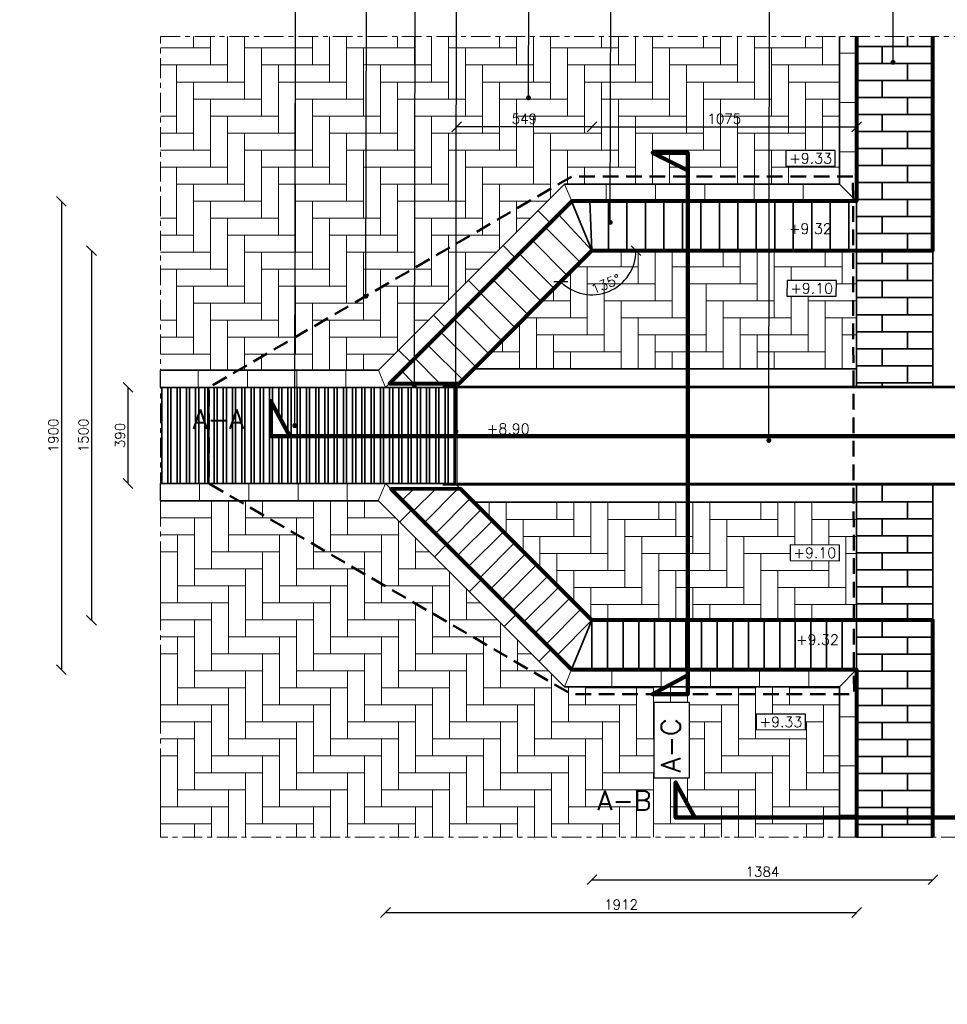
# Model space of a CAD drawing. Header units: metres. Extents: x 153805 to 212562, y 1698 to 57427.
# Tile 15 of 24: x 200886 to 204652, y 9717 to 13711. Entities that reach past the tile are written whole.
import ezdxf
from ezdxf import colors
from ezdxf.entities.mleader import LeaderData, LeaderLine
from ezdxf.enums import TextEntityAlignment as Align
from ezdxf.math import Vec2, Vec3

# ---------------------------------------------------------------- set-up
doc = ezdxf.new("R2010")
doc.units = ezdxf.units.M
for name, pattern in [('HIDDEN2', [4.7625, 3.175, -1.5875]), ('HIDDENX2', [19.05, 12.7, -6.35]), ('XX-AFBREEK', [7, 4, -1, 1, -1])]:
    doc.linetypes.add(name, pattern=pattern)
for name, color, linetype, lineweight in [('N-WE-RI-HWA_GOOT_LIJNGOOT-G', 150, 'Continuous', 35), ('N-WE-RI-HWA_GOOT_ROOSTERGOOT-G', 150, 'Continuous', 35), ('N-WE-SC-STAALVORM-G', 140, 'Continuous', 25), ('N-WE-VH-VERHARDING_BETON-G', 252, 'Continuous', 35), ('N-WE-VH-VERHARDING_BETONSTRAATSTEEN-A', 252, 'Continuous', 18), ('N-WE-VH-VERHARDING_METSELWERK-G', 252, 'Continuous', 35), ('X-XX-AL-AFBREEKLIJN-G', 7, 'XX-AFBREEK', 18)]:
    doc.layers.add(name, color=color, linetype=linetype, lineweight=lineweight)
doc.layers.add('N-WE-VH-VERHARDING_STRAATBAKSTEEN_DIKFORMAAT-A-200 Aurora', color=7, linetype='Continuous', lineweight=18, true_color=0xd6a15c, transparency=0.1)
doc.layers.add('TL00_HULPLAAG-profielen', color=211, linetype='Continuous', plot=False)
for name, color, linetype in [('TL00_PROFIEL', 4, 'HIDDENX2'), ('TM00_MAATVOERING', 1, 'Continuous'), ('TT00_HOOGTE', 1, 'Continuous')]:
    doc.layers.add(name, color=color, linetype=linetype)
doc.styles.add('ROMANS', font='romans.shx')
doc.dimstyles.new('RODOR-DIM-020mm', dxfattribs={"dimscale": 20, "dimtxt": 2, "dimasz": 2, "dimexe": 1.25, "dimexo": 0.625, "dimtad": 1, "dimdec": 0, "dimzin": 1, "dimdsep": 46, "dimtxsty": 'ROMANS', "dimblk": 'OBLIQUE', "dimcen": 0, "dimse1": 1, "dimse2": 1, "dimclrd": 1, "dimclre": 1, "dimclrt": 2, "dimadec": 0, "dimazin": 0, "dimtfac": 1, "dimtdec": 0, "dimtmove": 0, "dimatfit": 0, "dimfxl": 1, "dimtolj": 1, "dimtzin": 0, "dimlwd": -1, "dimlwe": -1, "dimarcsym": 0})
doc.dimstyles.new('RODOR-DIM-020mm$0', dxfattribs={"dimscale": 20, "dimtxt": 2, "dimasz": 2, "dimexe": 1.25, "dimexo": 0.625, "dimtad": 1, "dimdec": 0, "dimzin": 1, "dimdsep": 46, "dimtxsty": 'ROMANS', "dimblk": 'OBLIQUE', "dimcen": 0, "dimse1": 1, "dimse2": 1, "dimclrd": 1, "dimclre": 1, "dimclrt": 2, "dimadec": 0, "dimazin": 0, "dimtfac": 1, "dimtdec": 0, "dimtmove": 0, "dimatfit": 0, "dimfxl": 1, "dimtolj": 1, "dimtzin": 0, "dimlwd": -1, "dimlwe": -1, "dimarcsym": 0})

# ---------------------------------------------------------------- blocks, each defined once
blk = doc.blocks.new('_Oblique')
at = {"color": 0, "linetype": 'ByBlock', "lineweight": -2}
blk.add_line((-0.5, -0.5), (0.5, 0.5), dxfattribs=at)
blk = doc.blocks.new('*D107')
at = {"layer": 'Defpoints', "color": 0, "transparency": 16777216}
for p in [(201457.4, 12219.4), (201325.5, 11829.4), (201457.4, 11829.4)]:
    blk.add_point(p, dxfattribs=at)
at = {"layer": 'TM00_MAATVOERING', "color": 1, "transparency": 16777216}
blk.add_line((201325.5, 12219.4), (201325.5, 11829.4), dxfattribs=at)
at = {"layer": 'TM00_MAATVOERING', "color": 1, "transparency": 16777216, "xscale": 40, "yscale": 40, "zscale": 40}
for p, rotation in [((201325.5, 12219.4), 90), ((201325.5, 11829.4), 270)]:
    blk.add_blockref('_Oblique', p, dxfattribs=dict(at, rotation=rotation))
at = {"layer": 'TM00_MAATVOERING', "color": 2, "transparency": 16777216, "insert": (201293, 12024.4), "char_height": 40, "attachment_point": 5, "rotation": 90, "style": 'ROMANS'}
blk.add_mtext('\\A1;390', dxfattribs=at)
blk = doc.blocks.new('*D108')
at = {"layer": 'Defpoints', "color": 0, "transparency": 16777216}
for p in [(203209.1, 12774.4), (201177.5, 11274.4), (203208.9, 11274.4)]:
    blk.add_point(p, dxfattribs=at)
at = {"layer": 'TM00_MAATVOERING', "color": 1, "transparency": 16777216}
blk.add_line((201177.5, 12774.4), (201177.5, 11274.4), dxfattribs=at)
at = {"layer": 'TM00_MAATVOERING', "color": 1, "transparency": 16777216, "xscale": 40, "yscale": 40, "zscale": 40}
for p, rotation in [((201177.5, 12774.4), 90), ((201177.5, 11274.4), 270)]:
    blk.add_blockref('_Oblique', p, dxfattribs=dict(at, rotation=rotation))
at = {"layer": 'TM00_MAATVOERING', "color": 2, "transparency": 16777216, "insert": (201145, 12024.4), "char_height": 40, "attachment_point": 5, "rotation": 90, "style": 'ROMANS'}
blk.add_mtext('\\A1;1500', dxfattribs=at)
blk = doc.blocks.new('*D109')
at = {"layer": 'Defpoints', "color": 0, "transparency": 16777216}
for p in [(203242.8, 12974.4), (201055.2, 11074.4), (203242.8, 11074.4)]:
    blk.add_point(p, dxfattribs=at)
at = {"layer": 'TM00_MAATVOERING', "color": 1, "transparency": 16777216}
blk.add_line((201055.2, 12974.4), (201055.2, 11074.4), dxfattribs=at)
at = {"layer": 'TM00_MAATVOERING', "color": 1, "transparency": 16777216, "xscale": 40, "yscale": 40, "zscale": 40}
for p, rotation in [((201055.2, 12974.4), 90), ((201055.2, 11074.4), 270)]:
    blk.add_blockref('_Oblique', p, dxfattribs=dict(at, rotation=rotation))
at = {"layer": 'TM00_MAATVOERING', "color": 2, "transparency": 16777216, "insert": (201022.7, 12024.4), "char_height": 40, "attachment_point": 5, "rotation": 90, "style": 'ROMANS'}
blk.add_mtext('\\A1;1900', dxfattribs=at)
blk = doc.blocks.new('*D110')
at = {"layer": 'Defpoints', "color": 0, "transparency": 16777216}
for p in [(203209.1, 11274.4), (204593.4, 11274.4), (204593.4, 10222)]:
    blk.add_point(p, dxfattribs=at)
at = {"layer": 'TM00_MAATVOERING', "color": 1, "transparency": 16777216}
blk.add_line((203209.1, 10222), (204593.4, 10222), dxfattribs=at)
at = {"layer": 'TM00_MAATVOERING', "color": 1, "transparency": 16777216, "xscale": 40, "yscale": 40, "zscale": 40, "rotation": 180}
blk.add_blockref('_Oblique', (203209.1, 10222), dxfattribs=at)
at = {"layer": 'TM00_MAATVOERING', "color": 1, "transparency": 16777216, "xscale": 40, "yscale": 40, "zscale": 40}
blk.add_blockref('_Oblique', (204593.4, 10222), dxfattribs=at)
at = {"layer": 'TM00_MAATVOERING', "color": 2, "transparency": 16777216, "insert": (203901.3, 10254.5), "char_height": 40, "attachment_point": 5, "style": 'ROMANS'}
blk.add_mtext('\\A1;1384', dxfattribs=at)
blk = doc.blocks.new('*D111')
at = {"layer": 'Defpoints', "color": 0, "transparency": 16777216}
for p in [(202371.1, 11829.4), (204283.4, 11074.4), (204283.4, 10088.7)]:
    blk.add_point(p, dxfattribs=at)
at = {"layer": 'TM00_MAATVOERING', "color": 1, "transparency": 16777216}
blk.add_line((202371.1, 10088.7), (204283.4, 10088.7), dxfattribs=at)
at = {"layer": 'TM00_MAATVOERING', "color": 1, "transparency": 16777216, "xscale": 40, "yscale": 40, "zscale": 40, "rotation": 180}
blk.add_blockref('_Oblique', (202371.1, 10088.7), dxfattribs=at)
at = {"layer": 'TM00_MAATVOERING', "color": 1, "transparency": 16777216, "xscale": 40, "yscale": 40, "zscale": 40}
blk.add_blockref('_Oblique', (204283.4, 10088.7), dxfattribs=at)
at = {"layer": 'TM00_MAATVOERING', "color": 2, "transparency": 16777216, "insert": (203327.2, 10121.2), "char_height": 40, "attachment_point": 5, "style": 'ROMANS'}
blk.add_mtext('\\A1;1912', dxfattribs=at)
blk = doc.blocks.new('_Dot')
at = {"color": 0, "linetype": 'ByBlock', "lineweight": -2}
blk.add_line((-0.5, 0), (-1, 0), dxfattribs=at)
at = {"color": 0, "linetype": 'ByBlock', "const_width": 0.5}
blk.add_lwpolyline([(-0.25, 0, 1), (0.25, 0, 1)], format="xyb", close=True, dxfattribs=at)
blk = doc.blocks.new('*U102')
at = {"layer": 'TL00_PROFIEL', "color": 3, "linetype": 'Continuous', "lineweight": 100, "ltscale": 2}
blk.add_lwpolyline([(27.073, 0), (27.994, 1.815), (27.994, 0), (0, 0), (0, 1.815), (0.99, 0), (0.99, 0)], dxfattribs=at)
at = {"layer": 'TL00_PROFIEL', "style": 'ROMANS'}
blk.add_attdef('NUMMER', (-2.236, 2.372), '', height=1, dxfattribs=at)
blk = doc.blocks.new('*U34')
at = {"layer": 'TL00_PROFIEL', "color": 3, "linetype": 'Continuous', "lineweight": 100, "ltscale": 2}
blk.add_lwpolyline([(47.708, 0), (48.628, 1.815), (48.628, 0), (0, 0), (0, 1.815), (0.99, 0), (0.99, 0)], dxfattribs=at)
at = {"layer": 'TL00_PROFIEL', "style": 'ROMANS'}
blk.add_attdef('NUMMER', (-2.236, 2.372), '', height=1, dxfattribs=at)
blk = doc.blocks.new('*U101')
at = {"layer": 'TL00_PROFIEL', "color": 3, "linetype": 'Continuous', "lineweight": 100, "ltscale": 2}
blk.add_lwpolyline([(18.652, 0), (19.572, 1.815), (19.572, 0), (0, 0), (0, 1.815), (0.99, 0), (0.99, 0)], dxfattribs=at)
at = {"layer": 'TL00_PROFIEL', "style": 'ROMANS'}
blk.add_attdef('NUMMER', (-2.236, 2.372), '', height=1, dxfattribs=at)
blk = doc.blocks.new('*D114')
at = {"layer": 'Defpoints', "color": 0, "transparency": 16777216}
for p in [(203208.9, 12774.4), (203208.9, 12774.4), (204593.4, 12774.4), (203208.9, 12595.4), (202670.2, 12235.7)]:
    blk.add_point(p, dxfattribs=at)
at = {"layer": 'TM00_MAATVOERING', "color": 1, "transparency": 16777216}
blk.add_arc((203208.9, 12774.4), 179, 225, 0, dxfattribs=at)
at = {"layer": 'TM00_MAATVOERING', "color": 1, "transparency": 16777216, "xscale": 40, "yscale": 40, "zscale": 40}
for p, rotation in [((203387.9, 12774.4), 90.00000000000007), ((203082.4, 12647.8), 135.0000000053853)]:
    blk.add_blockref('_Oblique', p, dxfattribs=dict(at, rotation=rotation))
at = {"layer": 'TM00_MAATVOERING', "color": 2, "transparency": 16777216, "insert": (203265, 12639), "char_height": 40, "attachment_point": 5, "rotation": 22.5, "style": 'ROMANS'}
blk.add_mtext('\\A1;135°', dxfattribs=at)
blk = doc.blocks.new('*D116')
at = {"layer": 'Defpoints', "color": 0, "transparency": 16777216}
for p in [(204283.4, 13276.8), (203208.9, 12774.4), (204283.4, 12774.4)]:
    blk.add_point(p, dxfattribs=at)
at = {"layer": 'TM00_MAATVOERING', "color": 1, "transparency": 16777216}
blk.add_line((203208.9, 13276.8), (204283.4, 13276.8), dxfattribs=at)
at = {"layer": 'TM00_MAATVOERING', "color": 1, "transparency": 16777216, "xscale": 40, "yscale": 40, "zscale": 40, "rotation": 180}
blk.add_blockref('_Oblique', (203208.9, 13276.8), dxfattribs=at)
at = {"layer": 'TM00_MAATVOERING', "color": 1, "transparency": 16777216, "xscale": 40, "yscale": 40, "zscale": 40}
blk.add_blockref('_Oblique', (204283.4, 13276.8), dxfattribs=at)
at = {"layer": 'TM00_MAATVOERING', "color": 2, "transparency": 16777216, "insert": (203746.2, 13309.3), "char_height": 40, "attachment_point": 5, "style": 'ROMANS'}
blk.add_mtext('\\A1;1075', dxfattribs=at)
blk = doc.blocks.new('*D117')
at = {"layer": 'Defpoints', "color": 0, "transparency": 16777216}
for p in [(202659.9, 13276.8), (203208.9, 12774.4), (202659.9, 12225.4)]:
    blk.add_point(p, dxfattribs=at)
at = {"layer": 'TM00_MAATVOERING', "color": 1, "transparency": 16777216}
blk.add_line((203208.9, 13276.8), (202659.9, 13276.8), dxfattribs=at)
at = {"layer": 'TM00_MAATVOERING', "color": 1, "transparency": 16777216, "xscale": 40, "yscale": 40, "zscale": 40, "rotation": 180}
blk.add_blockref('_Oblique', (202659.9, 13276.8), dxfattribs=at)
at = {"layer": 'TM00_MAATVOERING', "color": 1, "transparency": 16777216, "xscale": 40, "yscale": 40, "zscale": 40}
blk.add_blockref('_Oblique', (203208.9, 13276.8), dxfattribs=at)
at = {"layer": 'TM00_MAATVOERING', "color": 2, "transparency": 16777216, "insert": (202934.4, 13309.3), "char_height": 40, "attachment_point": 5, "style": 'ROMANS'}
blk.add_mtext('\\A1;549', dxfattribs=at)

msp = doc.modelspace()

# ---------------------------------------------------------------- hatches: boundary and pattern name
at = {"layer": 'N-WE-RI-HWA_GOOT_ROOSTERGOOT-G'}
h = msp.add_hatch(dxfattribs=at)
h.set_pattern_fill('ANSI32', color=256, scale=100, angle=45)
h.set_pattern_definition([(90, (0, 1126.534), (-37.5, 0), []), (90, (12.5, 1139.034), (-37.5, 0), [])])
h.paths.add_polyline_path([(201653.9, 12219.4), (201653.9, 11829.4), (202653.9, 11829.4), (202653.9, 12219.4)])
h.paths.add_polyline_path([(201457.4, 12219.4), (201457.4, 11829.4), (201653.9, 11829.4), (201653.9, 12219.4)])
edge = h.paths.add_edge_path()
edge.add_line((205649.5, 12021.4), (205721.7, 12163.9))
edge.add_line((205721.7, 12163.9), (205721.7, 12021.4))
edge.add_line((205721.7, 12021.4), (201904.8, 12021.4))
edge.add_line((201904.8, 12021.4), (201904.8, 12163.9))
edge.add_line((201904.8, 12163.9), (201982.5, 12021.4))
h.paths.add_polyline_path([(201572, 12031.6), (201835.5, 12031.6), (201835.5, 12149.3), (201572, 12149.3)], flags=9)
at = {"layer": 'N-WE-VH-VERHARDING_BETONSTRAATSTEEN-A'}
h = msp.add_hatch(dxfattribs=at)
h.set_pattern_fill('ANSI31', color=256, scale=400)
h.set_pattern_definition([(45, (0, 0), (-35.355339, 35.355339), [])])
h.paths.add_polyline_path([(182857, 13082.2), (183470.1, 13082.2), (185472.4, 13087.7), (185471.7, 12886.8), (183935.5, 12887.7), (182857, 12887.7)])
h.paths.add_polyline_path([(184639.1, 12227.7), (186039.5, 12223.2), (186039.5, 12023.2), (184638.4, 12023.2)])
h.paths.add_polyline_path([(190909.5, 12227.7), (192312.4, 12223.2), (192312.4, 12023.2), (190911.4, 12023.2)])
h.paths.add_polyline_path([(196264, 12222.2), (197264, 12222.2), (198364.8, 12222.2), (198364.8, 12027.2), (197464, 12027.7), (196264, 12027.7)])
h.paths.add_polyline_path([(207029.5, 3339.1), (186829.5, 3339.1), (186829.5, 3139.1), (207029.5, 3139.1)])
h.paths.add_polyline_path([(196389.6, 3205.1), (196433.6, 3205.1), (196433.6, 3139.1)], flags=24)
edge = h.paths.add_edge_path(flags=16)
edge.add_line((196389.6, 3205.1), (196565.6, 3205.1))
h.paths.add_polyline_path([(196401.2, 3204), (196543.8, 3204), (196543.8, 3263.4), (196401.2, 3263.4)], flags=24)
at = {"layer": 'N-WE-VH-VERHARDING_METSELWERK-G'}
h = msp.add_hatch(dxfattribs=at)
h.set_pattern_fill('DF-HALFSTEENS', color=256, scale=1000, angle=90)
h.set_pattern_definition([(90, (204283.42, 12774.37), (-103.5, 207), [69, -69]), (180, (204283.42, 12774.37), (-8e-15, -69), [])])
h.paths.add_polyline_path([(204283.4, 13642.9), (204593.4, 13642.9), (204593.4, 12774.4), (204283.4, 12774.4)])
h = msp.add_hatch(dxfattribs=at)
h.set_pattern_fill('ANSI31', color=256, scale=600, angle=45)
h.set_pattern_definition([(90, (203126.07, 12974.37), (-75, 0), [])])
h.paths.add_polyline_path([(203242.8, 12974.4), (203253.5, 12774.4), (204283.4, 12774.4), (204283.4, 12974.4)])
h.paths.add_polyline_path([(203995.2, 12831.7), (204195.4, 12831.3), (204195.6, 12894.7), (203995.4, 12895.1)], flags=24)
h = msp.add_hatch(dxfattribs=at)
h.set_pattern_fill('ANSI31', color=256, scale=600, angle=90)
h.set_pattern_definition([(135, (203126.07, 12974.37), (-53.033, -53.033), [])])
h.paths.add_polyline_path([(202387.4, 12235.7), (202670.2, 12235.7), (203181.2, 12746.7), (203047.8, 12896.1)])
h = msp.add_hatch(dxfattribs=at)
h.set_pattern_fill('DF-HALFSTEENS', color=256, scale=1000, angle=90)
h.set_pattern_definition([(90, (204283.42, 11824.37), (-103.5, 207), [69, -69]), (180, (204283.42, 11824.37), (-8e-15, -69), [])])
h.paths.add_polyline_path([(204283.4, 12224.4), (204283.4, 12774.4), (204593.4, 12774.4), (204593.4, 12224.4)])
h.paths.add_polyline_path([(204283.4, 11824.4), (204593.4, 11824.4), (204593.4, 11274.4), (204283.4, 11274.4)])
h = msp.add_hatch(dxfattribs=at)
h.set_pattern_fill('DF-HALFSTEENS', color=256, scale=1000, angle=90)
h.set_pattern_definition([(90, (204283.42, 11274.37), (-103.5, 207), [69, -69]), (180, (204283.42, 11274.37), (-8e-15, -69), [])])
h.paths.add_polyline_path([(204283.4, 11274.4), (204283.4, 10394.6), (204593.4, 10394.6), (204593.4, 11274.4)])
at = {"layer": 'N-WE-VH-VERHARDING_STRAATBAKSTEEN_DIKFORMAAT-A-200 Aurora'}
h = msp.add_hatch(dxfattribs=at)
h.set_pattern_fill('DF-KEPER', color=1, scale=1000, angle=90)
h.set_pattern_definition([(90, (204213.42, 13044.37), (-69, 69), [276, -138]), (0, (204006.42, 13044.37), (-69, 69), [276, -138])])
h.paths.add_polyline_path([(202342.1, 12289.4), (201457.4, 12289.4), (201457.4, 13642.9), (204213.4, 13642.9), (204213.4, 13044.4), (203097.1, 13044.4)])
h.paths.add_polyline_path([(203996.5, 13117.2), (204196.8, 13116.7), (204196.9, 13180.1), (203996.7, 13180.6)], flags=16)
h = msp.add_hatch(dxfattribs=at)
h.set_pattern_fill('DF-KEPER', color=1, scale=1000, angle=90)
h.set_pattern_definition([(90, (202914.15, 12294.37), (-69, 69), [276, -138]), (0, (202707.15, 12294.37), (-69, 69), [276, -138])])
h.paths.add_polyline_path([(204283.4, 12774.4), (203208.9, 12774.4), (202728.9, 12294.4), (204283.4, 12294.4)])
h.paths.add_polyline_path([(204000.7, 12589.8), (204200.9, 12589.3), (204201.1, 12652.7), (204000.9, 12653.2)], flags=16)
h = msp.add_hatch(dxfattribs=at)
h.set_pattern_fill('DF-KEPER', color=1, scale=1000)
h.set_pattern_definition([(0, (201457.42, 11759.37), (69, 69), [276, -138]), (270, (201457.42, 11966.37), (69, 69), [276, -138])])
h.paths.add_polyline_path([(201457.4, 11759.4), (202342.1, 11759.4), (203097.1, 11004.4), (204213.4, 11004.4), (204213.4, 10394.6), (201457.4, 10394.6)])
h.paths.add_polyline_path([(203604.6, 10941), (203460.7, 10941), (203460.7, 10635.8), (203604.6, 10635.8)], flags=16)
h.paths.add_polyline_path([(203876, 10830.8), (204076.2, 10830.3), (204076.4, 10893.7), (203876.2, 10894.2)], flags=16)
h = msp.add_hatch(dxfattribs=at)
h.set_pattern_fill('DF-KEPER', color=1, scale=1000, angle=90)
h.set_pattern_definition([(90, (0, 1126.534), (-69, 69), [276, -138]), (0, (-207, 1126.534), (-69, 69), [276, -138])])
h.paths.add_polyline_path([(204283.4, 11754.4), (202728.9, 11754.4), (203208.9, 11274.4), (204283.4, 11274.4)])
h.paths.add_polyline_path([(204013.5, 11516.7), (204213.7, 11516.3), (204213.8, 11579.7), (204013.6, 11580.1)], flags=16)

# ---------------------------------------------------------------- linework, layer by layer
at = {"layer": 'N-WE-RI-HWA_GOOT_LIJNGOOT-G'}
for points in [[(201457.4, 12219.4), (202653.9, 12219.4)], [(201653.9, 11829.4), (201653.9, 12219.4)], [(202653.9, 11829.4), (202653.9, 12219.4)], [(202653.9, 11829.4), (201457.4, 11829.4)]]:
    msp.add_lwpolyline(points, dxfattribs=at)
at = {"layer": 'N-WE-SC-STAALVORM-G'}
for points in [[(202603.9, 12225.4), (202659.9, 12225.4), (202659.9, 11823.4), (202603.9, 11823.4)], [(204991.5, 11824.4), (202653.9, 11824.4), (202653.9, 12224.4), (204991.5, 12224.4), (204991.5, 11824.4)], [(202603.9, 12219.4), (202653.9, 12219.4), (202653.9, 11829.4), (202603.9, 11829.4)]]:
    msp.add_lwpolyline(points, dxfattribs=at)
at = {"layer": 'N-WE-SC-STAALVORM-G', "flags": 128}
for points in [[(202659.9, 12224.4), (204991.5, 12224.4)], [(202659.9, 12218.4), (204991.5, 12218.4)], [(202659.9, 11830.4), (204991.5, 11830.4)], [(202659.9, 11824.4), (204991.5, 11824.4)]]:
    msp.add_lwpolyline(points, dxfattribs=at)
at = {"layer": 'N-WE-VH-VERHARDING_BETON-G', "color": 3, "linetype": 'HIDDEN2', "lineweight": 50, "ltscale": 20, "flags": 128}
msp.add_lwpolyline([(204268.6, 13074.4), (203126.1, 13074.4), (201653.9, 12219.4), (201653.9, 11829.4), (203126.1, 10974.4), (204272.9, 10974.4), (204268.6, 13074.4)], dxfattribs=at)
at = {"layer": 'N-WE-VH-VERHARDING_METSELWERK-G', "ltscale": 0.2}
for p, q in [((204213.4, 13642.9), (204213.4, 13044.4)), ((203097.1, 13044.4), (202342.1, 12289.4)), ((204213.4, 13044.4), (203097.1, 13044.4)), ((202342.1, 12289.4), (201457.4, 12289.4)), ((201457.4, 11759.4), (202342.1, 11759.4)), ((202342.1, 11759.4), (203097.1, 11004.4)), ((203097.1, 11004.4), (204213.4, 11004.4)), ((204213.4, 11004.4), (204213.4, 10394.6))]:
    msp.add_line(p, q, dxfattribs=at)
at = {"layer": 'N-WE-VH-VERHARDING_METSELWERK-G'}
for p, q in [((204283.4, 13642.9), (204283.4, 12974.4)), ((203126.1, 12974.4), (202371.1, 12219.4)), ((204283.4, 12974.4), (203126.1, 12974.4)), ((203208.9, 12774.4), (202659.9, 12225.4)), ((202371.1, 11829.4), (203126.1, 11074.4)), ((202648.9, 11834.4), (203208.9, 11274.4)), ((203126.1, 11074.4), (204283.4, 11074.4)), ((204283.4, 11074.4), (204283.4, 10394.6))]:
    msp.add_line(p, q, dxfattribs=at)
at = {"layer": 'N-WE-VH-VERHARDING_METSELWERK-G', "linetype": 'Continuous', "ltscale": 0.1}
for p, q in [((202394, 11806.5), (202394, 11806.5)), ((202438.9, 11761.6), (202484.4, 11807)), ((202483.8, 11716.7), (202574.6, 11807.5)), ((202528.7, 11671.8), (202664.9, 11808)), ((202573.6, 11626.9), (202715, 11768.3)), ((202618.5, 11582), (202759.9, 11723.4)), ((202663.4, 11537.1), (202804.8, 11678.5)), ((202708.3, 11492.2), (202849.7, 11633.6)), ((202753.2, 11447.3), (202894.6, 11588.7)), ((202798.1, 11402.4), (202939.5, 11543.8)), ((202843, 11357.5), (202984.4, 11498.9)), ((202887.9, 11312.6), (203029.3, 11454)), ((202932.8, 11267.7), (203074.2, 11409.1)), ((202977.7, 11222.7), (203119.1, 11364.2)), ((203022.6, 11177.8), (203164, 11319.3)), ((203067.5, 11132.9), (203208.9, 11274.4)), ((203209.1, 11074.4), (203209.1, 11274.4)), ((203272.6, 11074.4), (203272.6, 11274.4)), ((203336.1, 11074.4), (203336.1, 11274.4)), ((203399.6, 11074.4), (203399.6, 11274.4)), ((203463.1, 11074.4), (203463.1, 11274.4)), ((203526.6, 11074.4), (203526.6, 11274.4)), ((203590.1, 11074.4), (203590.1, 11274.4)), ((203653.6, 11074.4), (203653.6, 11274.4)), ((203717.1, 11074.4), (203717.1, 11274.4)), ((203780.6, 11074.4), (203780.6, 11274.4)), ((203844.1, 11074.4), (203844.1, 11274.4)), ((203907.6, 11074.4), (203907.6, 11274.4)), ((203971.1, 11074.4), (203971.1, 11274.4)), ((204034.6, 11074.4), (204034.6, 11274.4)), ((204098.1, 11074.4), (204098.1, 11274.4)), ((204161.6, 11074.4), (204161.6, 11274.4)), ((204225.1, 11074.4), (204225.1, 11274.4))]:
    msp.add_line(p, q, dxfattribs=at)
at = {"layer": 'N-WE-VH-VERHARDING_METSELWERK-G', "color": 3, "lineweight": 80, "flags": 128}
for points in [[(204283.4, 13642.9), (204283.4, 12974.4), (203127, 12975.3), (202387.4, 12235.7), (202670.2, 12235.7), (203208.9, 12774.4), (204593.4, 12774.4), (204593.4, 13642.9)], [(204593.4, 10394.6), (204593.4, 11274.4), (203209.1, 11274.4), (202675.2, 11808.1), (202394, 11806.5), (203126.1, 11074.4), (204283.4, 11074.4), (204283.4, 10394.6)]]:
    msp.add_lwpolyline(points, dxfattribs=at)
at = {"layer": 'N-WE-VH-VERHARDING_METSELWERK-G'}
for points in [[(204593.4, 13642.9), (204593.4, 12774.4), (203208.9, 12774.4)], [(204283.4, 12974.4), (204283.4, 12774.4)], [(203208.9, 11274.4), (204593.4, 11274.4), (204593.4, 10394.6)], [(204283.4, 11074.4), (204283.4, 11274.4)]]:
    msp.add_lwpolyline(points, dxfattribs=at)
at = {"layer": 'N-WE-VH-VERHARDING_METSELWERK-G', "flags": 128}
for points in [[(204283.4, 12974.4), (203126.1, 12974.4), (202382.3, 12230.6)], [(204283.4, 12974.4), (203126.1, 12974.4)], [(203209.1, 12774.4), (203200.4, 12974.4)], [(203208.9, 12774.4), (203073, 12921.3)], [(203126.1, 11074.4), (204283.4, 11074.4)]]:
    msp.add_lwpolyline(points, dxfattribs=at)
at = {"layer": 'N-WE-VH-VERHARDING_METSELWERK-G', "ltscale": 0.1}
for points in [[(203126.1, 12974.4), (203208.9, 12774.4)], [(203208.9, 11274.4), (203126.1, 11074.4)]]:
    msp.add_lwpolyline(points, dxfattribs=at)
at = {"layer": 'N-WE-VH-VERHARDING_METSELWERK-G', "transparency": 33554602}
for points in [[(204283.4, 12774.4), (204283.4, 12224.4)], [(204593.4, 12774.4), (204593.4, 12224.4)], [(204283.4, 11824.4), (204283.4, 11274.4)], [(204593.4, 11824.4), (204593.4, 11274.4)]]:
    msp.add_lwpolyline(points, dxfattribs=at)
at = {"layer": 'N-WE-VH-VERHARDING_METSELWERK-G', "ltscale": 0.2}
for points in [[(202728.9, 12294.4), (204283.4, 12294.4)], [(204283.4, 11754.4), (202728.9, 11754.4)]]:
    msp.add_lwpolyline(points, dxfattribs=at)
at = {"layer": 'N-WE-VH-VERHARDING_STRAATBAKSTEEN_DIKFORMAAT-A-200 Aurora', "color": 1, "flags": 128}
for points in [[(204283.4, 13575.6), (204213.4, 13575.6)], [(204283.4, 13375.6), (204213.4, 13375.6)], [(204283.4, 13175.6), (204213.4, 13175.6)], [(203127, 12975.3), (203097.1, 13044.4)], [(203267, 12974.4), (203267, 13044.4)], [(203467, 12974.4), (203467, 13044.4)], [(203667, 12974.4), (203667, 13044.4)], [(203867, 12974.4), (203867, 13044.4)], [(204067, 12974.4), (204067, 13044.4)], [(204283.4, 12974.4), (204213.4, 13044.4)], [(203038.8, 12887.1), (202989.3, 12936.6)], [(202897.4, 12745.7), (202847.9, 12795.2)], [(202756, 12604.3), (202706.5, 12653.8)], [(202614.6, 12462.9), (202565.1, 12512.4)], [(202473.1, 12321.4), (202423.6, 12370.9)], [(201610.3, 12219.4), (201610.3, 12289.4)], [(201810.3, 12219.4), (201810.3, 12289.4)], [(202010.3, 12219.4), (202010.3, 12289.4)], [(202210.3, 12219.4), (202210.3, 12289.4)], [(202371.1, 12219.4), (202342.1, 12289.4)], [(201615.7, 11759.4), (201615.7, 11829.4)], [(201815.7, 11759.4), (201815.7, 11829.4)], [(202015.7, 11759.4), (202015.7, 11829.4)], [(202215.7, 11759.4), (202215.7, 11829.4)], [(202341.7, 11759.8), (202371.1, 11829.4)], [(202428.2, 11673.3), (202477.7, 11722.8)], [(202569.6, 11531.9), (202619.1, 11581.4)], [(202711, 11390.4), (202760.5, 11439.9)], [(202852.4, 11249), (202901.9, 11298.5)], [(202993.9, 11107.6), (203043.3, 11157.1)], [(203097.1, 11004.4), (203126.1, 11074.4)], [(203289.7, 11004.4), (203289.7, 11074.4)], [(203489.7, 11004.4), (203489.7, 11074.4)], [(203689.7, 11004.4), (203689.7, 11074.4)], [(203889.7, 11004.4), (203889.7, 11074.4)], [(204089.7, 11004.4), (204089.7, 11074.4)], [(204213.4, 11004.4), (204283.4, 11074.4)], [(204213.4, 10883.5), (204283.4, 10883.5)], [(204213.4, 10683.5), (204283.4, 10683.5)], [(204213.4, 10483.5), (204283.4, 10483.5)]]:
    msp.add_lwpolyline(points, dxfattribs=at)
at = {"layer": 'TL00_HULPLAAG-profielen'}
for points in [[(203996.5, 13117.2), (204196.8, 13116.7), (204196.9, 13180.1), (203996.7, 13180.6)], [(204283.4, 12774.4), (203208.9, 12774.4), (202728.9, 12294.4), (204283.4, 12294.4), (204283.4, 12774.4)], [(204000.7, 12589.8), (204200.9, 12589.3), (204201.1, 12652.7), (204000.9, 12653.2)], [(204013.5, 11516.7), (204213.7, 11516.3), (204213.8, 11579.7), (204013.6, 11580.1)], [(203604.6, 10941), (203460.7, 10941), (203460.7, 10635.8), (203604.6, 10635.8)], [(203876, 10830.8), (204076.2, 10830.3), (204076.4, 10893.7), (203876.2, 10894.2)]]:
    msp.add_lwpolyline(points, close=True, dxfattribs=at)
at = {"layer": 'TL00_HULPLAAG-profielen', "flags": 128}
for points in [[(201457.4, 12219.4), (201457.4, 12289.4)], [(201457.4, 11759.4), (201457.4, 11829.4)]]:
    msp.add_lwpolyline(points, dxfattribs=at)
for points in [[(204283.4, 11824.4), (204593.4, 11824.4), (204593.4, 11274.4), (204283.4, 11274.4)], [(204283.4, 11274.4), (204283.4, 10394.6), (204593.4, 10394.6), (204593.4, 11274.4)]]:
    msp.add_lwpolyline(points, close=True, dxfattribs=at)
at = {"layer": 'X-XX-AL-AFBREEKLIJN-G', "ltscale": 20}
msp.add_lwpolyline([(206946.8, 10394.6), (201457.4, 10394.6), (201457.4, 13642.9), (206946.8, 13642.9)], close=True, dxfattribs=at)

# ---------------------------------------------------------------- block references
at = {"layer": 'TL00_PROFIEL'}
ref = msp.add_blockref('*U102', (203597.7, 10974.4), dxfattribs=dict(at, xscale=78.49162396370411, yscale=78.49162396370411, zscale=78.49162396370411, rotation=90))
ref.add_attrib('NUMMER', 'A-C', (203567.9, 10657.4), dxfattribs={"height": 78.49, "rotation": 90, "style": 'ROMANS'})
ref = msp.add_blockref('*U34', (201904.8, 12021.4), dxfattribs=dict(at, xscale=78.49162396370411, yscale=78.49162396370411, zscale=78.49162396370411))
ref.add_attrib('NUMMER', 'A-A', (201587.9, 12051.2), dxfattribs={"height": 78.49, "style": 'ROMANS'})
ref = msp.add_blockref('*U101', (203548.3, 10474), dxfattribs=dict(at, xscale=78.49162396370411, yscale=78.49162396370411, zscale=78.49162396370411))
ref.add_attrib('NUMMER', 'A-B', (203231.4, 10503.8), dxfattribs={"height": 78.49, "style": 'ROMANS'})

# ---------------------------------------------------------------- texts
at = {"layer": 'TT00_HOOGTE', "style": 'ROMANS'}
for s, p in [('+9.33', (204096.7, 13148.6)), ('+9.32', (204095.4, 12863.2)), ('+9.10', (204100.9, 12621.2)), ('+8.90', (202869.1, 12051.4)), ('+9.10', (204113.6, 11548.2)), ('+9.32', (204124.2, 11195.7)), ('+9.33', (203976.2, 10862.3))]:
    msp.add_text(s, height=42.26, rotation=359.8685, dxfattribs=at).set_placement(p, align=Align.MIDDLE_CENTER)

# ---------------------------------------------------------------- dimensions: what is measured, and where the dimension line sits
at = {"layer": 'TM00_MAATVOERING'}
for base, p1, p2, picture, middle in [((202659.9, 13276.8), (203208.9, 12774.4), (202659.9, 12225.4), '*D117', (202934.4, 13309.3)), ((204283.4, 10088.7), (202371.1, 11829.4), (204283.4, 11074.4), '*D111', (203327.2, 10121.2)), ((204593.4, 10222), (203209.1, 11274.4), (204593.4, 11274.4), '*D110', (203901.3, 10254.5))]:
    dim = msp.add_linear_dim(base=base, p1=p1, p2=p2, dimstyle='RODOR-DIM-020mm$0', dxfattribs=at)
    dim.commit()
    dim.dimension.update_dxf_attribs({"geometry": picture, "text_midpoint": middle})
dim = msp.add_aligned_dim(p1=(203208.9131, 12774.3681), p2=(204283.4166, 12774.3681), distance=502.4148, dimstyle='RODOR-DIM-020mm$0', dxfattribs=at)
dim.commit()
dim.dimension.update_dxf_attribs({"geometry": '*D116', "text_midpoint": (203746.1649, 13309.2829)})
for base, p1, p2, picture, middle in [((201055.2, 11074.4), (203242.8, 12974.4), (203242.8, 11074.4), '*D109', (201022.7, 12024.4)), ((201177.5, 11274.4), (203209.1, 12774.4), (203208.9, 11274.4), '*D108', (201145, 12024.4)), ((201325.5, 11829.4), (201457.4, 12219.4), (201457.4, 11829.4), '*D107', (201293, 12024.4))]:
    dim = msp.add_linear_dim(base=base, p1=p1, p2=p2, angle=90, dimstyle='RODOR-DIM-020mm$0', dxfattribs=at)
    dim.commit()
    dim.dimension.update_dxf_attribs({"geometry": picture, "text_midpoint": middle})
dim = msp.add_angular_dim_2l(base=(203208.9, 12595.4), line1=((203208.9, 12774.4), (204593.4, 12774.4)), line2=((202670.2, 12235.7), (203208.9, 12774.4)), dimstyle='RODOR-DIM-020mm', dxfattribs=at)
dim.commit()
dim.dimension.update_dxf_attribs({"geometry": '*D114', "text_midpoint": (203265, 12639)})

# ---------------------------------------------------------------- leaders
at = {"layer": 'TT00_HOOGTE'}
ml = msp.add_multileader_mtext('Standard', dxfattribs=at)
ml.set_content('roostergoot, Hauraton faserfix \\Psuper 300 type 01H', color=2, style='ROMANS')
ml.set_leader_properties(color=1)
ml.set_arrow_properties(name='DOT')
ml.build(insert=Vec2(0, 0))
ml.multileader.update_dxf_attribs({"has_dogleg": 0, "text_left_attachment_type": 3, "text_right_attachment_type": 3, "dogleg_length": 0.36, "arrow_head_size": 20, "scale": 20})
ctx = ml.context
ctx.base_point, ctx.scale, ctx.char_height, ctx.arrow_head_size, ctx.landing_gap_size, ctx.plane_origin = Vec3(202006.8, 14693.4), 20, 40, 20, 20, Vec3(201719.6, 13955.5)
ctx.left_attachment, ctx.right_attachment = 3, 3
notes = []
notes.append((ctx, [(0, (1, 1, 0), (201999.6, 14693.4), (1, 0), 7.2, [(0, [(202002.2, 12064.2)], 0, [])])]))
ctx.mtext.insert, ctx.mtext.text_direction, ctx.mtext.rotation, ctx.mtext.width, ctx.mtext.flow_direction = Vec3(201913.5, 14713.5), Vec3(0.001761, 0.999998), 1.569035, 2135.673, 5
ml = msp.add_multileader_mtext('Standard', dxfattribs=at)
ml.set_content('gewapend betonnen vloer op werkvloer', color=2, style='ROMANS')
ml.set_leader_properties(color=1)
ml.set_arrow_properties(name='DOT')
ml.build(insert=Vec2(0, 0))
ml.multileader.update_dxf_attribs({"has_dogleg": 0, "text_left_attachment_type": 3, "text_right_attachment_type": 3, "dogleg_length": 0.36, "arrow_head_size": 20, "scale": 20})
ctx = ml.context
ctx.base_point, ctx.scale, ctx.char_height, ctx.arrow_head_size, ctx.landing_gap_size, ctx.plane_origin = Vec3(202294.8, 14693.4), 20, 40, 20, 20, Vec3(202007.6, 13955.5)
ctx.left_attachment, ctx.right_attachment = 3, 3
notes.append((ctx, [(0, (1, 1, 0), (202287.6, 14693.4), (1, 0), 7.2, [(0, [(202291, 12589.4)], 0, [])])]))
ctx.mtext.insert, ctx.mtext.text_direction, ctx.mtext.rotation, ctx.mtext.width, ctx.mtext.flow_direction = Vec3(202268.2, 14713.4), Vec3(0.001792, 0.999998), 1.569004, 2135.673, 5
ml = msp.add_multileader_mtext('Standard', dxfattribs=at)
ml.set_content('te kitten voeg 10 mm', color=2, style='ROMANS')
ml.set_leader_properties(color=1)
ml.set_arrow_properties(name='DOT')
ml.build(insert=Vec2(0, 0))
ml.multileader.update_dxf_attribs({"has_dogleg": 0, "text_left_attachment_type": 3, "text_right_attachment_type": 3, "dogleg_length": 0.36, "arrow_head_size": 20, "scale": 20})
ctx = ml.context
ctx.base_point, ctx.scale, ctx.char_height, ctx.arrow_head_size, ctx.landing_gap_size, ctx.plane_origin = Vec3(202492.5, 14693.4), 20, 40, 20, 20, Vec3(202205.3, 13955.5)
ctx.left_attachment, ctx.right_attachment = 3, 3
notes.append((ctx, [(0, (1, 1, 0), (202485.3, 14693.4), (1, 0), 7.2, [(0, [(202488, 12227.1)], 0, [])])]))
ctx.mtext.insert, ctx.mtext.text_direction, ctx.mtext.rotation, ctx.mtext.width, ctx.mtext.flow_direction = Vec3(202465.8, 14713.4), Vec3(0.001794, 0.999998), 1.569002, 2135.673, 5
ml = msp.add_multileader_mtext('Standard', dxfattribs=at)
ml.set_content('kopplaat cortenstaal, plaatdikte 6 mm\\P50 mm gezet', color=2, style='ROMANS')
ml.set_leader_properties(color=1)
ml.set_arrow_properties(name='DOT')
ml.build(insert=Vec2(0, 0))
ml.multileader.update_dxf_attribs({"has_dogleg": 0, "text_left_attachment_type": 3, "text_right_attachment_type": 3, "dogleg_length": 0.36, "arrow_head_size": 20, "scale": 20})
ctx = ml.context
ctx.base_point, ctx.scale, ctx.char_height, ctx.arrow_head_size, ctx.landing_gap_size, ctx.plane_origin = Vec3(202661, 14693.4), 20, 40, 20, 20, Vec3(202373.8, 13955.5)
ctx.left_attachment, ctx.right_attachment = 3, 3
notes.append((ctx, [(0, (1, 1, 0), (202653.8, 14693.4), (1, 0), 7.2, [(0, [(202656.6, 12040.9)], 0, [])])]))
ctx.mtext.insert, ctx.mtext.text_direction, ctx.mtext.rotation, ctx.mtext.width, ctx.mtext.flow_direction = Vec3(202567.7, 14713.5), Vec3(0.001668, 0.999999), 1.569128, 2135.673, 5
ml = msp.add_multileader_mtext('Standard', dxfattribs=at)
ml.set_content('straatbaksteen, dikformaat, 70% Aurora \\Pen 30% Autunno, elleboogverband, 50 mm \\Pstraatzand op zand', color=2, style='ROMANS')
ml.set_leader_properties(color=1)
ml.set_arrow_properties(name='DOT')
ml.build(insert=Vec2(0, 0))
ml.multileader.update_dxf_attribs({"has_dogleg": 0, "text_left_attachment_type": 3, "text_right_attachment_type": 3, "dogleg_length": 0.36, "arrow_head_size": 20, "scale": 20})
ctx = ml.context
ctx.base_point, ctx.scale, ctx.char_height, ctx.arrow_head_size, ctx.landing_gap_size, ctx.plane_origin = Vec3(202955.9, 14693.4), 20, 40, 20, 20, Vec3(202668.7, 13955.5)
ctx.left_attachment, ctx.right_attachment = 3, 3
notes.append((ctx, [(0, (1, 1, 0), (202948.7, 14693.4), (1, 0), 7.2, [(0, [(202951.2, 13394.2)], 0, [])])]))
ctx.mtext.insert, ctx.mtext.text_direction, ctx.mtext.rotation, ctx.mtext.width, ctx.mtext.flow_direction = Vec3(202795.9, 14713.9), Vec3(0.003564, 0.999994), 1.567232, 2135.673, 5
ml = msp.add_multileader_mtext('Standard', dxfattribs=at)
ml.set_content('rollaag van straatbaksteen, dikformaat, 70% Aurora \\Pen 30% Autunno', color=2, style='ROMANS')
ml.set_leader_properties(color=1)
ml.set_arrow_properties(name='DOT')
ml.build(insert=Vec2(0, 0))
ml.multileader.update_dxf_attribs({"has_dogleg": 0, "text_left_attachment_type": 3, "text_right_attachment_type": 3, "dogleg_length": 0.36, "arrow_head_size": 20, "scale": 20})
ctx = ml.context
ctx.base_point, ctx.scale, ctx.char_height, ctx.arrow_head_size, ctx.landing_gap_size, ctx.plane_origin = Vec3(203287.8, 14693.4), 20, 40, 20, 20, Vec3(203000.6, 13955.5)
ctx.left_attachment, ctx.right_attachment = 3, 3
notes.append((ctx, [(0, (1, 1, 0), (203280.6, 14693.4), (1, 0), 7.2, [(0, [(203283.2, 12888.9)], 0, [])])]))
ctx.mtext.insert, ctx.mtext.text_direction, ctx.mtext.rotation, ctx.mtext.width, ctx.mtext.flow_direction = Vec3(203201.2, 14713.6), Vec3(0.002566, 0.999997), 1.56823, 2135.673, 5
ml = msp.add_multileader_mtext('Standard', dxfattribs=at)
ml.set_content('cortenstalen watergoot\\P200x400x2350 mm\\Pplaatdikte 6 mm', color=2, style='ROMANS')
ml.set_leader_properties(color=1)
ml.set_arrow_properties(name='DOT')
ml.build(insert=Vec2(0, 0))
ml.multileader.update_dxf_attribs({"has_dogleg": 0, "text_left_attachment_type": 3, "text_right_attachment_type": 3, "dogleg_length": 0.36, "arrow_head_size": 20, "scale": 20})
ctx = ml.context
ctx.base_point, ctx.scale, ctx.char_height, ctx.arrow_head_size, ctx.landing_gap_size, ctx.plane_origin = Vec3(203931.8, 14693.4), 20, 40, 20, 20, Vec3(203644.7, 13955.5)
ctx.left_attachment, ctx.right_attachment = 3, 3
notes.append((ctx, [(0, (1, 1, 0), (203924.6, 14693.4), (1, 0), 7.2, [(0, [(203927.2, 12004.4)], 0, [])])]))
ctx.mtext.insert, ctx.mtext.text_direction, ctx.mtext.rotation, ctx.mtext.width, ctx.mtext.flow_direction = Vec3(203771.9, 14713.6), Vec3(0.001722, 0.999999), 1.569074, 2135.673, 5
ml = msp.add_multileader_mtext('Standard', dxfattribs=at)
ml.set_content('rollaag van straatbaksteen, dikformaat, 70% Aurora \\Pen 30% Autunno', color=2, style='ROMANS')
ml.set_leader_properties(color=1)
ml.set_arrow_properties(name='DOT')
ml.build(insert=Vec2(0, 0))
ml.multileader.update_dxf_attribs({"has_dogleg": 0, "text_left_attachment_type": 3, "text_right_attachment_type": 3, "dogleg_length": 0.36, "arrow_head_size": 20, "scale": 20})
ctx = ml.context
ctx.base_point, ctx.scale, ctx.char_height, ctx.arrow_head_size, ctx.landing_gap_size, ctx.plane_origin = Vec3(204435.9, 14693.4), 20, 40, 20, 20, Vec3(204148.7, 13955.5)
ctx.left_attachment, ctx.right_attachment = 3, 3
notes.append((ctx, [(0, (1, 1, 0), (204428.7, 14693.4), (1, 0), 7.2, [(0, [(204431.2, 13538.1)], 0, [])])]))
ctx.mtext.insert, ctx.mtext.text_direction, ctx.mtext.rotation, ctx.mtext.width, ctx.mtext.flow_direction = Vec3(204349.3, 14713.7), Vec3(0.004009, 0.999992), 1.566788, 2135.673, 5
for ctx, leaders in notes:
    for number, flags, end, landing, length, lines in leaders:
        leader = LeaderData()
        leader.index, (leader.has_last_leader_line, leader.has_dogleg_vector, leader.attachment_direction) = number, flags
        leader.last_leader_point, leader.dogleg_vector, leader.dogleg_length = Vec3(end), Vec3(landing), length
        for number, points, colour, breaks in lines:
            line = LeaderLine()
            line.index, line.vertices, line.color, line.breaks = number, Vec3.list(points), colors.encode_raw_color(colour), breaks
            leader.lines.append(line)
        ctx.leaders.append(leader)

doc.saveas('drawing.dxf')
